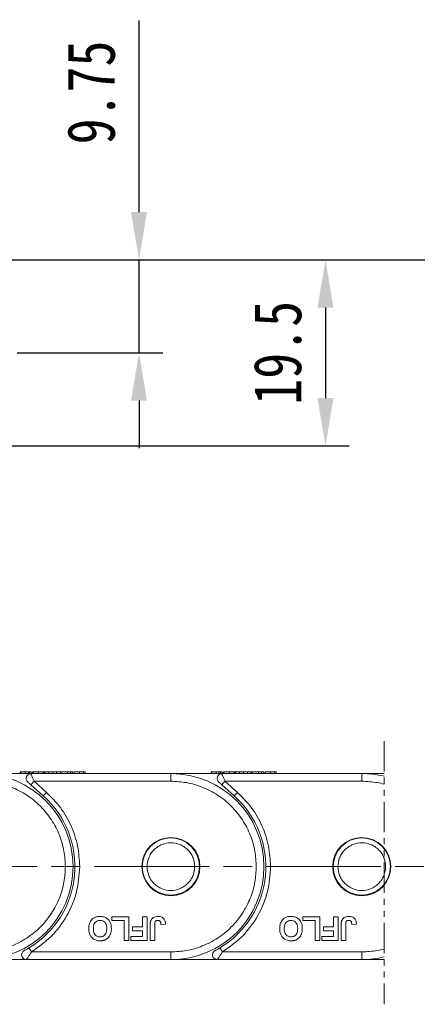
# Model space of a CAD drawing. Header units: millimetres. Extents: x 3187 to 3689, y -339 to 12.
# Tile 15 of 33: x 3466 to 3508, y -192 to -88. Entities that reach past the tile are written whole.
import ezdxf

# ---------------------------------------------------------------- set-up
doc = ezdxf.new("R2010")
doc.units = ezdxf.units.MM
for name, pattern in [('ACAD_ISO08W100', [36, 24, -3, 6, -3]), ('CENTER', [0.6, 0.375, -0.075, 0.075, -0.075]), ('PHANTOM2', [31.75, 15.875, -3.175, 3.175, -3.175, 3.175, -3.175])]:
    doc.linetypes.add(name, pattern=pattern)
doc.layers.add('中心线', color=1, linetype='CENTER', lineweight=25)
doc.styles.get("Standard").update_dxf_attribs({"font": '仿宋_GB2312.ttf', "width": 0.8})
doc.dimstyles.new('ISO-15', dxfattribs={"dimtxt": 5, "dimasz": 5, "dimexe": 2.5, "dimexo": 0.625, "dimgap": 2.5, "dimtad": 1, "dimdsep": 46, "dimtxsty": 'Standard', "dimcen": 2.5, "dimadec": 0, "dimazin": 0, "dimtfac": 1, "dimtmove": 0, "dimatfit": 3, "dimfxl": 0, "dimarcsym": 0})

# ---------------------------------------------------------------- blocks, each defined once
blk = doc.blocks.new('*D251')
at = {"color": 0, "lineweight": -2}
for p, q in [((3458.6, -113.46), (3500.72, -113.46)), ((3498.22, -118.46), (3498.22, -127.96)), ((3428.6, -132.96), (3500.72, -132.96))]:
    blk.add_line(p, q, dxfattribs=at)
at = {"color": 0, "lineweight": 9}
for points in [[(3497.39, -118.46), (3499.05, -118.46), (3498.22, -113.46)], [(3497.39, -127.96), (3499.05, -127.96), (3498.22, -132.96)]]:
    blk.add_solid(points, dxfattribs=at)
at = {"layer": 'Defpoints', "color": 0, "lineweight": 9}
for p in [(3457.97, -113.46), (3427.97, -132.96), (3498.22, -132.96)]:
    blk.add_point(p, dxfattribs=at)
at = {"color": 0, "lineweight": 9, "insert": (3493.22, -123.21), "char_height": 5, "attachment_point": 5, "rotation": 90}
blk.add_mtext('19.5', dxfattribs=at)
blk = doc.blocks.new('*D252')
at = {"color": 0, "lineweight": -2}
for p, q in [((3478.69, -108.46), (3478.69, -88.39)), ((3465.92, -113.46), (3481.19, -113.46)), ((3478.69, -123.21), (3478.69, -113.46)), ((3465.92, -123.21), (3481.19, -123.21)), ((3478.69, -128.21), (3478.69, -133.21))]:
    blk.add_line(p, q, dxfattribs=at)
at = {"color": 0, "lineweight": 9}
for points in [[(3477.85, -108.46), (3479.52, -108.46), (3478.69, -113.46)], [(3477.85, -128.21), (3479.52, -128.21), (3478.69, -123.21)]]:
    blk.add_solid(points, dxfattribs=at)
at = {"layer": 'Defpoints', "color": 0, "lineweight": 9}
for p in [(3465.3, -113.46), (3478.69, -113.46), (3465.3, -123.21)]:
    blk.add_point(p, dxfattribs=at)
at = {"color": 0, "lineweight": 9, "insert": (3473.69, -95.92), "char_height": 5, "attachment_point": 5, "rotation": 90}
blk.add_mtext('9.75', dxfattribs=at)
blk = doc.blocks.new('*D253')
at = {"color": 0, "lineweight": -2}
for p, q in [((3479.31, -113.46), (3651.45, -113.46)), ((3648.95, -118.46), (3648.95, -181.82)), ((3612.65, -186.82), (3651.45, -186.82))]:
    blk.add_line(p, q, dxfattribs=at)
at = {"color": 0, "lineweight": 9}
for points in [[(3648.12, -118.46), (3649.79, -118.46), (3648.95, -113.46)], [(3648.12, -181.82), (3649.79, -181.82), (3648.95, -186.82)]]:
    blk.add_solid(points, dxfattribs=at)
at = {"layer": 'Defpoints', "color": 0, "lineweight": 9}
for p in [(3478.69, -113.46), (3612.03, -186.82), (3648.95, -186.82)]:
    blk.add_point(p, dxfattribs=at)
at = {"color": 0, "lineweight": 9, "insert": (3643.95, -150.14), "char_height": 5, "attachment_point": 5, "rotation": 90}
blk.add_mtext('2R+19.5', dxfattribs=at)

msp = doc.modelspace()

# ---------------------------------------------------------------- linework, layer by layer
at = {"color": 3, "linetype": 'PHANTOM2', "lineweight": 9, "ltscale": 0.2}
msp.add_line((3504.353, -163.929), (3504.353, -191.503), dxfattribs=at)
at = {"color": 7, "linetype": 'Continuous', "lineweight": 15}
for p, q in [((3466.249, -167.117), (3466.249, -167.317)), ((3466.325, -167.117), (3466.325, -167.317)), ((3466.761, -167.117), (3466.761, -167.317)), ((3467.095, -167.117), (3466.761, -167.117)), ((3467.095, -167.117), (3467.095, -167.317)), ((3467.228, -167.117), (3467.228, -167.317)), ((3467.402, -167.317), (3467.402, -167.117)), ((3467.537, -167.117), (3467.537, -167.317)), ((3467.552, -167.117), (3467.537, -167.117)), ((3467.588, -167.117), (3467.588, -167.317)), ((3468.167, -167.117), (3468.167, -167.317)), ((3468.642, -167.317), (3468.642, -167.117)), ((3468.768, -167.117), (3468.768, -167.317)), ((3468.793, -167.117), (3468.789, -167.117)), ((3468.793, -167.117), (3468.793, -167.317)), ((3469.23, -167.117), (3468.838, -167.117)), ((3468.838, -167.117), (3468.838, -167.317)), ((3469.23, -167.117), (3469.23, -167.317)), ((3469.646, -167.117), (3469.23, -167.117)), ((3469.646, -167.317), (3469.646, -167.117)), ((3470.062, -167.117), (3469.646, -167.117)), ((3470.062, -167.117), (3470.062, -167.317)), ((3470.454, -167.117), (3470.062, -167.117)), ((3470.454, -167.117), (3470.454, -167.317)), ((3470.499, -167.117), (3470.499, -167.317)), ((3471.191, -167.117), (3470.499, -167.117)), ((3471.191, -167.117), (3471.191, -167.317)), ((3471.524, -167.117), (3471.191, -167.117)), ((3471.524, -167.117), (3471.524, -167.317)), ((3471.755, -167.117), (3471.524, -167.117)), ((3471.755, -167.117), (3471.755, -167.317)), ((3471.89, -167.317), (3471.89, -167.117)), ((3472.466, -167.117), (3472.466, -167.317)), ((3472.869, -167.117), (3472.869, -167.317)), ((3473.043, -167.117), (3473.043, -167.317)), ((3486.249, -167.117), (3486.249, -167.317)), ((3486.325, -167.117), (3486.325, -167.317)), ((3486.761, -167.117), (3486.761, -167.317)), ((3487.095, -167.117), (3486.761, -167.117)), ((3487.095, -167.117), (3487.095, -167.317)), ((3487.228, -167.117), (3487.228, -167.317)), ((3487.402, -167.317), (3487.402, -167.117)), ((3487.537, -167.117), (3487.537, -167.317)), ((3487.552, -167.117), (3487.537, -167.117)), ((3487.588, -167.117), (3487.588, -167.317)), ((3488.167, -167.117), (3488.167, -167.317)), ((3488.642, -167.317), (3488.642, -167.117)), ((3488.768, -167.117), (3488.768, -167.317)), ((3488.793, -167.117), (3488.789, -167.117)), ((3488.793, -167.117), (3488.793, -167.317)), ((3488.838, -167.117), (3488.838, -167.317)), ((3489.23, -167.117), (3488.838, -167.117)), ((3489.23, -167.117), (3489.23, -167.317)), ((3489.646, -167.117), (3489.23, -167.117)), ((3489.646, -167.317), (3489.646, -167.117)), ((3490.062, -167.117), (3489.646, -167.117)), ((3490.062, -167.117), (3490.062, -167.317)), ((3490.454, -167.117), (3490.062, -167.117)), ((3490.454, -167.117), (3490.454, -167.317)), ((3490.499, -167.117), (3490.499, -167.317)), ((3491.191, -167.117), (3490.499, -167.117)), ((3491.191, -167.117), (3491.191, -167.317)), ((3491.524, -167.117), (3491.191, -167.117)), ((3491.524, -167.117), (3491.524, -167.317)), ((3491.755, -167.117), (3491.524, -167.117)), ((3491.755, -167.117), (3491.755, -167.317)), ((3491.89, -167.317), (3491.89, -167.117)), ((3492.466, -167.117), (3492.466, -167.317)), ((3492.869, -167.117), (3492.869, -167.317)), ((3493.043, -167.117), (3493.043, -167.317)), ((3467.361, -167.317), (3462.026, -167.317)), ((3467.368, -167.332), (3467.236, -167.333)), ((3482.026, -167.317), (3467.361, -167.317)), ((3467.363, -168.49), (3467.696, -168.117)), ((3467.696, -168.117), (3468.998, -169.283)), ((3467.696, -168.117), (3482.026, -168.117)), ((3487.361, -167.317), (3482.026, -167.317)), ((3482.026, -167.317), (3482.026, -168.117)), ((3487.368, -167.332), (3487.236, -167.333)), ((3502.026, -167.317), (3487.361, -167.317)), ((3487.363, -168.49), (3487.696, -168.117)), ((3487.696, -168.117), (3488.998, -169.283)), ((3487.696, -168.117), (3502.026, -168.117)), ((3504.353, -167.317), (3502.026, -167.317)), ((3502.026, -167.317), (3502.026, -168.117)), ((3467.363, -168.49), (3468.664, -169.655)), ((3487.363, -168.49), (3488.664, -169.655)), ((3468.998, -169.283), (3468.664, -169.655)), ((3488.998, -169.283), (3488.664, -169.655)), ((3475.857, -182.317), (3477.62, -182.317)), ((3475.857, -182.734), (3475.857, -182.317)), ((3477.62, -182.317), (3477.62, -184.817)), ((3479.06, -182.317), (3479.541, -182.317)), ((3479.06, -183.375), (3479.06, -182.317)), ((3479.541, -182.317), (3479.541, -184.817)), ((3495.857, -182.317), (3497.62, -182.317)), ((3495.857, -182.734), (3495.857, -182.317)), ((3497.62, -182.317), (3497.62, -184.817)), ((3499.06, -182.317), (3499.541, -182.317)), ((3499.06, -183.375), (3499.06, -182.317)), ((3499.541, -182.317), (3499.541, -184.817)), ((3477.139, -182.734), (3475.857, -182.734)), ((3477.139, -184.817), (3477.139, -182.734)), ((3478.002, -183.375), (3479.06, -183.375)), ((3478.002, -183.791), (3478.002, -183.375)), ((3479.859, -184.817), (3479.859, -183.241)), ((3480.34, -183.199), (3480.34, -184.817)), ((3480.981, -183.15), (3481.462, -183.118)), ((3497.139, -182.734), (3495.857, -182.734)), ((3497.139, -184.817), (3497.139, -182.734)), ((3498.002, -183.791), (3498.002, -183.375)), ((3498.002, -183.375), (3499.06, -183.375)), ((3499.859, -184.817), (3499.859, -183.241)), ((3500.34, -183.199), (3500.34, -184.817)), ((3500.981, -183.15), (3501.462, -183.118)), ((3477.842, -184.4), (3479.06, -184.4)), ((3477.842, -184.817), (3477.842, -184.4)), ((3479.06, -183.791), (3478.002, -183.791)), ((3479.06, -184.4), (3479.06, -183.791)), ((3497.842, -184.4), (3499.06, -184.4)), ((3497.842, -184.817), (3497.842, -184.4)), ((3499.06, -183.791), (3498.002, -183.791)), ((3499.06, -184.4), (3499.06, -183.791)), ((3467.42, -186.017), (3467.162, -185.589)), ((3477.62, -184.817), (3477.139, -184.817)), ((3479.541, -184.817), (3477.842, -184.817)), ((3480.34, -184.817), (3479.859, -184.817)), ((3487.42, -186.017), (3487.162, -185.589)), ((3497.62, -184.817), (3497.139, -184.817)), ((3499.541, -184.817), (3497.842, -184.817)), ((3500.34, -184.817), (3499.859, -184.817)), ((3482.026, -186.017), (3467.42, -186.017)), ((3482.026, -186.817), (3482.026, -186.017)), ((3502.026, -186.017), (3487.42, -186.017)), ((3502.026, -186.817), (3502.026, -186.017)), ((3462.026, -186.817), (3466.888, -186.817)), ((3466.888, -186.817), (3482.026, -186.817)), ((3482.026, -186.817), (3486.888, -186.817)), ((3486.888, -186.817), (3502.026, -186.817)), ((3502.026, -186.817), (3504.353, -186.817))]:
    msp.add_line(p, q, dxfattribs=at)
for centre, radius in [((3482.026, -177.067), 3.05), ((3482.026, -177.067), 3), ((3502.026, -177.067), 3.05), ((3502.026, -177.067), 3)]:
    msp.add_circle(centre, radius, dxfattribs=at)
for centre, radius, start, end in [((3462.026, -177.067), 9.75, 270, 90), ((3467.361, -167.817), 0.5, 90, 228.15), ((3482.026, -177.067), 9.75, 270, 90), ((3487.361, -167.817), 0.5, 90, 228.15), ((3502.026, -177.067), 9.75, 76.18876, 90), ((3462.026, -177.067), 9.95, 301.07867, 48.15), ((3482.026, -177.067), 9.95, 301.07867, 48.15), ((3466.888, -186.317), 0.5, 117.72786, 270), ((3486.888, -186.317), 0.5, 117.72786, 270), ((3502.026, -177.067), 9.75, 270, 283.81124)]:
    msp.add_arc(centre, radius, start, end, dxfattribs=at)
for points, knots in [([(3466.422, -167.117), (3466.397, -167.117), (3466.347, -167.117), (3466.304, -167.117), (3466.276, -167.117), (3466.259, -167.117), (3466.25, -167.117), (3466.249, -167.117), (3466.249, -167.117)], [0, 0, 0, 0, 0.17144311, 0.34782605, 0.50879351, 0.67091516, 0.8352601, 1, 1, 1, 1]), ([(3466.761, -167.117), (3466.716, -167.117), (3466.631, -167.117), (3466.483, -167.117), (3466.378, -167.117), (3466.325, -167.117)], [0, 0, 0, 0, 0.3670189, 0.6797858, 1, 1, 1, 1]), ([(3467.228, -167.117), (3467.208, -167.117), (3467.182, -167.117), (3467.146, -167.117), (3467.137, -167.117)], [0, 0, 0, 0, 0.7310679, 1, 1, 1, 1]), ([(3467.402, -167.117), (3467.401, -167.117), (3467.399, -167.117), (3467.381, -167.117), (3467.355, -167.117), (3467.326, -167.117), (3467.287, -167.117), (3467.248, -167.117), (3467.228, -167.117)], [0, 0, 0, 0, 0.2390448, 0.4791887, 0.6062486, 0.7340196, 0.865685, 1, 1, 1, 1]), ([(3468.167, -167.117), (3468.099, -167.117), (3467.975, -167.117), (3467.816, -167.117), (3467.699, -167.117), (3467.618, -167.117), (3467.598, -167.117), (3467.588, -167.117)], [0, 0, 0, 0, 0.2199028, 0.4014828, 0.5824839, 0.7909294, 1, 1, 1, 1]), ([(3468.642, -167.117), (3468.622, -167.117), (3468.583, -167.117), (3468.512, -167.117), (3468.434, -167.117), (3468.351, -167.117), (3468.261, -167.117), (3468.199, -167.117), (3468.167, -167.117)], [0, 0, 0, 0, 0.1773757, 0.3583197, 0.5115835, 0.66939, 0.8325409, 1, 1, 1, 1]), ([(3468.768, -167.117), (3468.767, -167.117), (3468.766, -167.117), (3468.756, -167.117), (3468.743, -167.117), (3468.722, -167.117), (3468.69, -167.117), (3468.658, -167.117), (3468.642, -167.117)], [0, 0, 0, 0, 0.1640909, 0.3291944, 0.4613248, 0.594454, 0.7957321, 1, 1, 1, 1]), ([(3472.466, -167.117), (3472.398, -167.117), (3472.268, -167.117), (3472.113, -167.117), (3471.987, -167.117), (3471.901, -167.117), (3471.894, -167.117), (3471.89, -167.117)], [0, 0, 0, 0, 0.1547116, 0.2955468, 0.4207614, 0.6305136, 1, 1, 1, 1]), ([(3472.869, -167.117), (3472.849, -167.117), (3472.808, -167.117), (3472.732, -167.117), (3472.649, -167.117), (3472.576, -167.117), (3472.515, -167.117), (3472.483, -167.117), (3472.466, -167.117)], [0, 0, 0, 0, 0.20655853, 0.42042299, 0.60362328, 0.79395782, 0.89660747, 1, 1, 1, 1]), ([(3473.043, -167.117), (3473.042, -167.117), (3473.04, -167.117), (3473.023, -167.117), (3472.996, -167.117), (3472.968, -167.117), (3472.929, -167.117), (3472.889, -167.117), (3472.869, -167.117)], [0, 0, 0, 0, 0.23837066, 0.47781869, 0.60521766, 0.73331147, 0.86529896, 1, 1, 1, 1]), ([(3486.422, -167.117), (3486.397, -167.117), (3486.347, -167.117), (3486.304, -167.117), (3486.276, -167.117), (3486.259, -167.117), (3486.25, -167.117), (3486.249, -167.117), (3486.249, -167.117)], [0, 0, 0, 0, 0.1714431, 0.347826, 0.5087935, 0.6709152, 0.8352601, 1, 1, 1, 1]), ([(3486.761, -167.117), (3486.716, -167.117), (3486.631, -167.117), (3486.483, -167.117), (3486.378, -167.117), (3486.325, -167.117)], [0, 0, 0, 0, 0.3670189, 0.6797858, 1, 1, 1, 1]), ([(3487.228, -167.117), (3487.208, -167.117), (3487.182, -167.117), (3487.146, -167.117), (3487.137, -167.117)], [0, 0, 0, 0, 0.7310679, 1, 1, 1, 1]), ([(3487.402, -167.117), (3487.401, -167.117), (3487.399, -167.117), (3487.381, -167.117), (3487.355, -167.117), (3487.326, -167.117), (3487.287, -167.117), (3487.248, -167.117), (3487.228, -167.117)], [0, 0, 0, 0, 0.2390448, 0.4791887, 0.6062486, 0.7340196, 0.865685, 1, 1, 1, 1]), ([(3488.167, -167.117), (3488.099, -167.117), (3487.975, -167.117), (3487.816, -167.117), (3487.699, -167.117), (3487.618, -167.117), (3487.598, -167.117), (3487.588, -167.117)], [0, 0, 0, 0, 0.2199028, 0.4014828, 0.5824839, 0.7909294, 1, 1, 1, 1]), ([(3488.642, -167.117), (3488.622, -167.117), (3488.583, -167.117), (3488.512, -167.117), (3488.434, -167.117), (3488.351, -167.117), (3488.261, -167.117), (3488.199, -167.117), (3488.167, -167.117)], [0, 0, 0, 0, 0.1773757, 0.3583197, 0.5115835, 0.66939, 0.8325409, 1, 1, 1, 1]), ([(3488.768, -167.117), (3488.767, -167.117), (3488.766, -167.117), (3488.756, -167.117), (3488.743, -167.117), (3488.722, -167.117), (3488.69, -167.117), (3488.658, -167.117), (3488.642, -167.117)], [0, 0, 0, 0, 0.1640909, 0.3291944, 0.4613248, 0.594454, 0.7957321, 1, 1, 1, 1]), ([(3492.466, -167.117), (3492.398, -167.117), (3492.268, -167.117), (3492.113, -167.117), (3491.987, -167.117), (3491.901, -167.117), (3491.894, -167.117), (3491.89, -167.117)], [0, 0, 0, 0, 0.1547116, 0.2955468, 0.4207614, 0.6305136, 1, 1, 1, 1]), ([(3492.869, -167.117), (3492.849, -167.117), (3492.808, -167.117), (3492.732, -167.117), (3492.649, -167.117), (3492.576, -167.117), (3492.515, -167.117), (3492.483, -167.117), (3492.466, -167.117)], [0, 0, 0, 0, 0.20655853, 0.42042299, 0.60362328, 0.79395782, 0.89660747, 1, 1, 1, 1]), ([(3493.043, -167.117), (3493.042, -167.117), (3493.04, -167.117), (3493.023, -167.117), (3492.996, -167.117), (3492.968, -167.117), (3492.929, -167.117), (3492.889, -167.117), (3492.869, -167.117)], [0, 0, 0, 0, 0.23837066, 0.47781869, 0.60521766, 0.73331147, 0.86529896, 1, 1, 1, 1]), ([(3470.976, -177.067), (3470.947, -176.521), (3470.887, -175.397), (3470.389, -173.729), (3469.563, -172.125), (3468.399, -170.694), (3466.968, -169.53), (3465.364, -168.704), (3463.696, -168.206), (3462.572, -168.146), (3462.026, -168.117)], [0, 0, 0, 0, 0.116516, 0.2400113, 0.3686408, 0.5, 0.6313592, 0.7599887, 0.883484, 1, 1, 1, 1]), ([(3467.028, -168.19), (3467.029, -168.191), (3467.031, -168.193), (3467.051, -168.21), (3467.082, -168.238), (3467.143, -168.292), (3467.238, -168.378), (3467.321, -168.452), (3467.363, -168.49)], [0, 0, 0, 0, 0.09517012, 0.19550829, 0.31011221, 0.43779168, 0.7185448, 1, 1, 1, 1]), ([(3467.361, -167.317), (3467.361, -167.317), (3467.362, -167.317), (3467.368, -167.332), (3467.368, -167.332)], [0, 0, 0, 0, 0.9791059, 1, 1, 1, 1]), ([(3467.368, -167.332), (3467.373, -167.344), (3467.384, -167.37), (3467.415, -167.446), (3467.473, -167.583), (3467.568, -167.811), (3467.654, -168.017), (3467.696, -168.117)], [0, 0, 0, 0, 0.132525, 0.2731617, 0.4197955, 0.7184243, 1, 1, 1, 1]), ([(3490.976, -177.067), (3490.947, -176.521), (3490.887, -175.397), (3490.389, -173.729), (3489.563, -172.125), (3488.399, -170.694), (3486.968, -169.53), (3485.364, -168.704), (3483.696, -168.206), (3482.572, -168.146), (3482.026, -168.117)], [0, 0, 0, 0, 0.116516, 0.2400113, 0.3686408, 0.5, 0.6313592, 0.7599887, 0.883484, 1, 1, 1, 1]), ([(3487.028, -168.19), (3487.029, -168.191), (3487.031, -168.193), (3487.051, -168.21), (3487.082, -168.238), (3487.143, -168.292), (3487.238, -168.378), (3487.321, -168.452), (3487.363, -168.49)], [0, 0, 0, 0, 0.09517012, 0.19550829, 0.31011221, 0.43779168, 0.7185448, 1, 1, 1, 1]), ([(3487.361, -167.317), (3487.361, -167.317), (3487.362, -167.317), (3487.368, -167.332), (3487.368, -167.332)], [0, 0, 0, 0, 0.9791059, 1, 1, 1, 1]), ([(3487.368, -167.332), (3487.373, -167.344), (3487.384, -167.37), (3487.415, -167.446), (3487.473, -167.583), (3487.568, -167.811), (3487.654, -168.017), (3487.696, -168.117)], [0, 0, 0, 0, 0.132525, 0.2731617, 0.4197955, 0.7184243, 1, 1, 1, 1]), ([(3504.353, -168.421), (3504.123, -168.358), (3503.357, -168.188), (3502.572, -168.146), (3502.026, -168.117)], [0.83248168, 0.83248168, 0.83248168, 0.83248168, 0.88348397, 1, 1, 1, 1]), ([(3468.998, -169.283), (3469.508, -169.798), (3470.541, -170.84), (3471.63, -172.776), (3472.345, -174.879), (3472.433, -176.343), (3472.476, -177.067)], [0, 0, 0, 0, 0.2472209, 0.5, 0.7527791, 1, 1, 1, 1]), ([(3488.998, -169.283), (3489.508, -169.798), (3490.541, -170.84), (3491.63, -172.776), (3492.345, -174.879), (3492.433, -176.343), (3492.476, -177.067)], [0, 0, 0, 0, 0.24722086, 0.5, 0.75277914, 1, 1, 1, 1]), ([(3479.526, -177.067), (3479.559, -176.753), (3479.611, -176.267), (3479.923, -175.684), (3480.246, -175.287), (3480.644, -174.962), (3481.226, -174.661), (3482.026, -174.506), (3482.826, -174.661), (3483.408, -174.962), (3483.806, -175.287), (3484.129, -175.685), (3484.44, -176.267), (3484.492, -176.753), (3484.526, -177.067)], [0, 0, 0, 0, 0.1197215, 0.184895, 0.25, 0.3151735, 0.3802785, 0.5, 0.6197215, 0.684895, 0.75, 0.8151735, 0.8802785, 1, 1, 1, 1]), ([(3499.526, -177.067), (3499.559, -176.753), (3499.611, -176.267), (3499.923, -175.684), (3500.246, -175.287), (3500.644, -174.962), (3501.226, -174.661), (3502.026, -174.506), (3502.826, -174.661), (3503.408, -174.962), (3503.806, -175.287), (3504.129, -175.685), (3504.44, -176.267), (3504.492, -176.753), (3504.526, -177.067)], [0, 0, 0, 0, 0.1197215, 0.184895, 0.25, 0.3151735, 0.3802785, 0.5, 0.6197215, 0.684895, 0.75, 0.8151735, 0.8802785, 1, 1, 1, 1]), ([(3462.026, -186.017), (3462.572, -185.988), (3463.696, -185.928), (3465.364, -185.43), (3466.968, -184.605), (3468.399, -183.44), (3469.563, -182.01), (3470.389, -180.405), (3470.887, -178.737), (3470.947, -177.613), (3470.976, -177.067)], [0, 0, 0, 0, 0.11651603, 0.24001133, 0.36864081, 0.5, 0.63135919, 0.75998867, 0.88348397, 1, 1, 1, 1]), ([(3472.476, -177.067), (3472.411, -177.948), (3472.281, -179.74), (3471.216, -182.258), (3469.609, -184.47), (3468.142, -185.507), (3467.42, -186.017)], [0, 0, 0, 0, 0.24582302, 0.5, 0.75417698, 1, 1, 1, 1]), ([(3484.526, -177.067), (3484.492, -177.381), (3484.44, -177.867), (3484.129, -178.45), (3483.806, -178.847), (3483.408, -179.172), (3482.826, -179.473), (3482.026, -179.628), (3481.226, -179.473), (3480.643, -179.172), (3480.246, -178.847), (3479.923, -178.45), (3479.611, -177.867), (3479.559, -177.381), (3479.526, -177.067)], [0, 0, 0, 0, 0.1197215, 0.184895, 0.25, 0.3151735, 0.3802785, 0.5, 0.6197215, 0.684895, 0.75, 0.8151735, 0.8802785, 1, 1, 1, 1]), ([(3482.026, -186.017), (3482.572, -185.988), (3483.696, -185.928), (3485.364, -185.43), (3486.968, -184.605), (3488.399, -183.44), (3489.563, -182.01), (3490.389, -180.405), (3490.887, -178.737), (3490.947, -177.613), (3490.976, -177.067)], [0, 0, 0, 0, 0.11651603, 0.24001133, 0.36864081, 0.5, 0.63135919, 0.75998867, 0.88348397, 1, 1, 1, 1]), ([(3492.476, -177.067), (3492.411, -177.948), (3492.281, -179.74), (3491.216, -182.258), (3489.609, -184.47), (3488.142, -185.507), (3487.42, -186.017)], [0, 0, 0, 0, 0.245823, 0.5, 0.754177, 1, 1, 1, 1]), ([(3504.526, -177.067), (3504.492, -177.381), (3504.44, -177.867), (3504.129, -178.45), (3503.806, -178.847), (3503.408, -179.172), (3502.826, -179.473), (3502.026, -179.628), (3501.226, -179.473), (3500.643, -179.172), (3500.246, -178.847), (3499.923, -178.45), (3499.611, -177.867), (3499.559, -177.381), (3499.526, -177.067)], [0, 0, 0, 0, 0.1197215, 0.184895, 0.25, 0.3151735, 0.3802785, 0.5, 0.6197215, 0.684895, 0.75, 0.8151735, 0.8802785, 1, 1, 1, 1]), ([(3473.423, -183.564), (3473.43, -183.429), (3473.443, -183.16), (3473.597, -182.772), (3473.871, -182.482), (3474.226, -182.31), (3474.475, -182.293), (3474.606, -182.285)], [0, 0, 0, 0, 0.2046095, 0.4111094, 0.6218416, 0.8013109, 1, 1, 1, 1]), ([(3474.606, -182.285), (3474.741, -182.294), (3475.012, -182.311), (3475.367, -182.496), (3475.617, -182.777), (3475.772, -183.136), (3475.787, -183.403), (3475.795, -183.552)], [0, 0, 0, 0, 0.2054156, 0.413489, 0.5924523, 0.7729308, 1, 1, 1, 1]), ([(3479.914, -182.766), (3479.941, -182.704), (3480.001, -182.566), (3480.171, -182.407), (3480.411, -182.3), (3480.589, -182.29), (3480.69, -182.285)], [0, 0, 0, 0, 0.2064287, 0.4567223, 0.6939734, 1, 1, 1, 1]), ([(3480.69, -182.285), (3480.794, -182.292), (3480.972, -182.304), (3481.198, -182.423), (3481.354, -182.597), (3481.448, -182.84), (3481.457, -183.021), (3481.462, -183.118)], [0, 0, 0, 0, 0.2409298, 0.4094913, 0.5786421, 0.7751051, 1, 1, 1, 1]), ([(3493.423, -183.564), (3493.43, -183.429), (3493.443, -183.16), (3493.597, -182.772), (3493.871, -182.482), (3494.226, -182.31), (3494.475, -182.293), (3494.606, -182.285)], [0, 0, 0, 0, 0.2046095, 0.4111094, 0.6218416, 0.8013109, 1, 1, 1, 1]), ([(3494.606, -182.285), (3494.741, -182.294), (3495.012, -182.311), (3495.367, -182.496), (3495.617, -182.777), (3495.772, -183.136), (3495.787, -183.403), (3495.795, -183.552)], [0, 0, 0, 0, 0.2054156, 0.413489, 0.5924523, 0.7729308, 1, 1, 1, 1]), ([(3499.914, -182.766), (3499.941, -182.704), (3500.001, -182.566), (3500.171, -182.407), (3500.411, -182.3), (3500.589, -182.29), (3500.69, -182.285)], [0, 0, 0, 0, 0.2064287, 0.4567223, 0.6939734, 1, 1, 1, 1]), ([(3500.69, -182.285), (3500.794, -182.292), (3500.972, -182.304), (3501.198, -182.423), (3501.354, -182.597), (3501.448, -182.84), (3501.457, -183.021), (3501.462, -183.118)], [0, 0, 0, 0, 0.2409298, 0.4094913, 0.5786421, 0.7751051, 1, 1, 1, 1]), ([(3474.613, -184.849), (3474.478, -184.84), (3474.206, -184.822), (3473.85, -184.633), (3473.598, -184.348), (3473.446, -183.982), (3473.432, -183.713), (3473.423, -183.564)], [0, 0, 0, 0, 0.2039328, 0.4101703, 0.5932152, 0.7735311, 1, 1, 1, 1]), ([(3473.904, -183.576), (3473.911, -183.44), (3473.923, -183.226), (3474.052, -182.958), (3474.223, -182.798), (3474.419, -182.712), (3474.55, -182.705), (3474.607, -182.702)], [0, 0, 0, 0, 0.3192639, 0.5046241, 0.6908579, 0.8645927, 1, 1, 1, 1]), ([(3474.607, -184.432), (3474.504, -184.423), (3474.331, -184.407), (3474.126, -184.267), (3473.984, -184.078), (3473.914, -183.836), (3473.907, -183.659), (3473.904, -183.576)], [0, 0, 0, 0, 0.2419193, 0.4090436, 0.5761737, 0.8008872, 1, 1, 1, 1]), ([(3474.607, -182.702), (3474.697, -182.71), (3474.862, -182.726), (3475.065, -182.857), (3475.208, -183.03), (3475.3, -183.274), (3475.309, -183.46), (3475.314, -183.569)], [0, 0, 0, 0, 0.2139433, 0.3873523, 0.5601495, 0.741367, 1, 1, 1, 1]), ([(3475.314, -183.569), (3475.307, -183.704), (3475.296, -183.916), (3475.169, -184.179), (3475.004, -184.335), (3474.806, -184.421), (3474.671, -184.429), (3474.607, -184.432)], [0, 0, 0, 0, 0.3194166, 0.4992255, 0.6800016, 0.8478059, 1, 1, 1, 1]), ([(3475.795, -183.552), (3475.795, -183.585), (3475.794, -183.652), (3475.787, -183.756), (3475.775, -183.862), (3475.754, -183.972), (3475.726, -184.082), (3475.698, -184.152), (3475.684, -184.188)], [0, 0, 0, 0, 0.1539502, 0.3081809, 0.478699, 0.6499612, 0.8242026, 1, 1, 1, 1]), ([(3479.859, -183.241), (3479.86, -183.208), (3479.86, -183.141), (3479.865, -183.051), (3479.872, -182.972), (3479.882, -182.903), (3479.893, -182.833), (3479.907, -182.788), (3479.914, -182.766)], [0, 0, 0, 0, 0.2082698, 0.416707, 0.5614806, 0.7065734, 0.8528245, 1, 1, 1, 1]), ([(3480.34, -183.199), (3480.342, -183.137), (3480.345, -183.013), (3480.367, -182.859), (3480.436, -182.765), (3480.513, -182.718), (3480.591, -182.703), (3480.644, -182.702), (3480.658, -182.702)], [0, 0, 0, 0, 0.2722235, 0.5466231, 0.6591264, 0.7710806, 0.9347916, 1, 1, 1, 1]), ([(3480.658, -182.702), (3480.679, -182.702), (3480.72, -182.704), (3480.775, -182.719), (3480.821, -182.741), (3480.858, -182.768), (3480.89, -182.801), (3480.907, -182.826), (3480.916, -182.839)], [0, 0, 0, 0, 0.1994149, 0.4047786, 0.5493055, 0.697938, 0.8472718, 1, 1, 1, 1]), ([(3480.916, -182.839), (3480.926, -182.859), (3480.946, -182.899), (3480.96, -182.958), (3480.969, -183.011), (3480.975, -183.057), (3480.979, -183.104), (3480.98, -183.135), (3480.981, -183.15)], [0, 0, 0, 0, 0.2052876, 0.4164731, 0.5617174, 0.70725, 0.8535415, 1, 1, 1, 1]), ([(3494.613, -184.849), (3494.478, -184.84), (3494.206, -184.822), (3493.85, -184.633), (3493.598, -184.348), (3493.446, -183.982), (3493.432, -183.713), (3493.423, -183.564)], [0, 0, 0, 0, 0.2039328, 0.4101703, 0.5932152, 0.7735311, 1, 1, 1, 1]), ([(3493.904, -183.576), (3493.911, -183.44), (3493.923, -183.226), (3494.052, -182.958), (3494.223, -182.798), (3494.419, -182.712), (3494.55, -182.705), (3494.607, -182.702)], [0, 0, 0, 0, 0.3192639, 0.5046241, 0.6908579, 0.8645927, 1, 1, 1, 1]), ([(3494.607, -184.432), (3494.504, -184.423), (3494.331, -184.407), (3494.126, -184.267), (3493.984, -184.078), (3493.914, -183.836), (3493.907, -183.659), (3493.904, -183.576)], [0, 0, 0, 0, 0.2419193, 0.4090436, 0.5761737, 0.8008872, 1, 1, 1, 1]), ([(3494.607, -182.702), (3494.697, -182.71), (3494.862, -182.726), (3495.065, -182.857), (3495.208, -183.03), (3495.3, -183.274), (3495.309, -183.46), (3495.314, -183.569)], [0, 0, 0, 0, 0.2139433, 0.3873523, 0.5601495, 0.741367, 1, 1, 1, 1]), ([(3495.314, -183.569), (3495.307, -183.704), (3495.296, -183.916), (3495.169, -184.179), (3495.004, -184.335), (3494.806, -184.421), (3494.671, -184.429), (3494.607, -184.432)], [0, 0, 0, 0, 0.3194166, 0.4992255, 0.6800016, 0.8478059, 1, 1, 1, 1]), ([(3495.795, -183.552), (3495.795, -183.585), (3495.794, -183.652), (3495.787, -183.756), (3495.775, -183.862), (3495.754, -183.972), (3495.726, -184.082), (3495.698, -184.152), (3495.684, -184.188)], [0, 0, 0, 0, 0.1539502, 0.3081809, 0.478699, 0.6499612, 0.8242026, 1, 1, 1, 1]), ([(3499.859, -183.241), (3499.86, -183.208), (3499.86, -183.141), (3499.865, -183.051), (3499.872, -182.972), (3499.882, -182.903), (3499.893, -182.833), (3499.907, -182.788), (3499.914, -182.766)], [0, 0, 0, 0, 0.2082698, 0.416707, 0.5614806, 0.7065734, 0.8528245, 1, 1, 1, 1]), ([(3500.34, -183.199), (3500.342, -183.137), (3500.345, -183.013), (3500.367, -182.859), (3500.436, -182.765), (3500.513, -182.718), (3500.591, -182.703), (3500.644, -182.702), (3500.658, -182.702)], [0, 0, 0, 0, 0.2722235, 0.5466231, 0.6591264, 0.7710806, 0.9347916, 1, 1, 1, 1]), ([(3500.658, -182.702), (3500.679, -182.702), (3500.72, -182.704), (3500.775, -182.719), (3500.821, -182.741), (3500.858, -182.768), (3500.89, -182.801), (3500.907, -182.826), (3500.916, -182.839)], [0, 0, 0, 0, 0.1994149, 0.4047786, 0.5493055, 0.697938, 0.8472718, 1, 1, 1, 1]), ([(3500.916, -182.839), (3500.926, -182.859), (3500.946, -182.899), (3500.96, -182.958), (3500.969, -183.011), (3500.975, -183.057), (3500.979, -183.104), (3500.98, -183.135), (3500.981, -183.15)], [0, 0, 0, 0, 0.2052876, 0.4164731, 0.5617174, 0.70725, 0.8535415, 1, 1, 1, 1]), ([(3475.14, -184.751), (3475.109, -184.763), (3475.047, -184.788), (3474.955, -184.812), (3474.867, -184.83), (3474.783, -184.841), (3474.698, -184.848), (3474.641, -184.849), (3474.613, -184.849)], [0, 0, 0, 0, 0.1854289, 0.3721896, 0.5277082, 0.6838775, 0.8416784, 1, 1, 1, 1]), ([(3475.684, -184.188), (3475.654, -184.247), (3475.594, -184.367), (3475.435, -184.565), (3475.273, -184.69), (3475.153, -184.745), (3475.14, -184.751)], [0, 0, 0, 0, 0.2509005, 0.5021621, 0.9465313, 1, 1, 1, 1]), ([(3495.14, -184.751), (3495.109, -184.763), (3495.047, -184.788), (3494.955, -184.812), (3494.867, -184.83), (3494.783, -184.841), (3494.698, -184.848), (3494.641, -184.849), (3494.613, -184.849)], [0, 0, 0, 0, 0.1854289, 0.3721896, 0.5277082, 0.6838775, 0.8416784, 1, 1, 1, 1]), ([(3495.684, -184.188), (3495.654, -184.247), (3495.594, -184.367), (3495.435, -184.565), (3495.273, -184.69), (3495.153, -184.745), (3495.14, -184.751)], [0, 0, 0, 0, 0.2509005, 0.5021621, 0.9465313, 1, 1, 1, 1]), ([(3467.162, -185.589), (3467.061, -185.649), (3466.908, -185.739), (3466.743, -185.828), (3466.68, -185.862), (3466.659, -185.873), (3466.656, -185.874), (3466.655, -185.875)], [0, 0, 0, 0, 0.4983704, 0.7478504, 0.8833262, 0.942509, 1, 1, 1, 1]), ([(3487.162, -185.589), (3487.061, -185.649), (3486.908, -185.739), (3486.743, -185.828), (3486.68, -185.862), (3486.659, -185.873), (3486.656, -185.874), (3486.655, -185.875)], [0, 0, 0, 0, 0.4983704, 0.7478504, 0.8833262, 0.942509, 1, 1, 1, 1]), ([(3502.026, -186.017), (3502.572, -185.988), (3503.357, -185.946), (3504.123, -185.776), (3504.353, -185.713)], [0, 0, 0, 0, 0.11651603, 0.16751832, 0.16751832, 0.16751832, 0.16751832]), ([(3466.756, -186.799), (3466.78, -186.802), (3466.822, -186.808), (3466.885, -186.79), (3466.912, -186.783)], [0, 0, 0, 0, 0.5610324, 1, 1, 1, 1]), ([(3467.42, -186.017), (3467.359, -186.114), (3467.237, -186.308), (3467.09, -186.528), (3466.993, -186.668), (3466.935, -186.751), (3466.896, -186.806), (3466.891, -186.814), (3466.888, -186.817)], [0, 0, 0, 0, 0.24799468, 0.49815079, 0.63003319, 0.74881489, 0.87712953, 1, 1, 1, 1]), ([(3486.756, -186.799), (3486.78, -186.802), (3486.822, -186.808), (3486.885, -186.79), (3486.912, -186.783)], [0, 0, 0, 0, 0.5610324, 1, 1, 1, 1]), ([(3487.42, -186.017), (3487.359, -186.114), (3487.237, -186.308), (3487.09, -186.528), (3486.993, -186.668), (3486.935, -186.751), (3486.896, -186.806), (3486.891, -186.814), (3486.888, -186.817)], [0, 0, 0, 0, 0.24799468, 0.49815079, 0.63003319, 0.74881489, 0.87712953, 1, 1, 1, 1])]:
    msp.add_open_spline(points, degree=3, knots=knots, dxfattribs=at)
at = {"layer": '中心线', "linetype": 'ACAD_ISO08W100', "lineweight": 13, "ltscale": 0.5}
msp.add_line((3402.026, -177.067), (3618.539, -177.067), dxfattribs=at)

# ---------------------------------------------------------------- dimensions: what is measured, and where the dimension line sits
at = {"color": 5, "lineweight": 9}
for base, p1, p2, picture, middle in [((3478.686, -113.463), (3465.296, -123.209), (3465.296, -113.463), '*D252', (3473.686, -95.925)), ((3498.221, -132.963), (3457.972, -113.463), (3427.972, -132.963), '*D251', (3493.221, -123.213))]:
    dim = msp.add_linear_dim(base=base, p1=p1, p2=p2, angle=90, dimstyle='ISO-15', dxfattribs=at)
    dim.commit()
    dim.dimension.update_dxf_attribs({"geometry": picture, "text_midpoint": middle})
dim = msp.add_linear_dim(base=(3648.952, -186.817), p1=(3478.686, -113.463), p2=(3612.026, -186.817), angle=90, text='2R+19.5', dimstyle='ISO-15', dxfattribs=at)
dim.commit()
dim.dimension.update_dxf_attribs({"geometry": '*D253', "text_midpoint": (3643.952, -150.14)})

doc.saveas('drawing.dxf')
